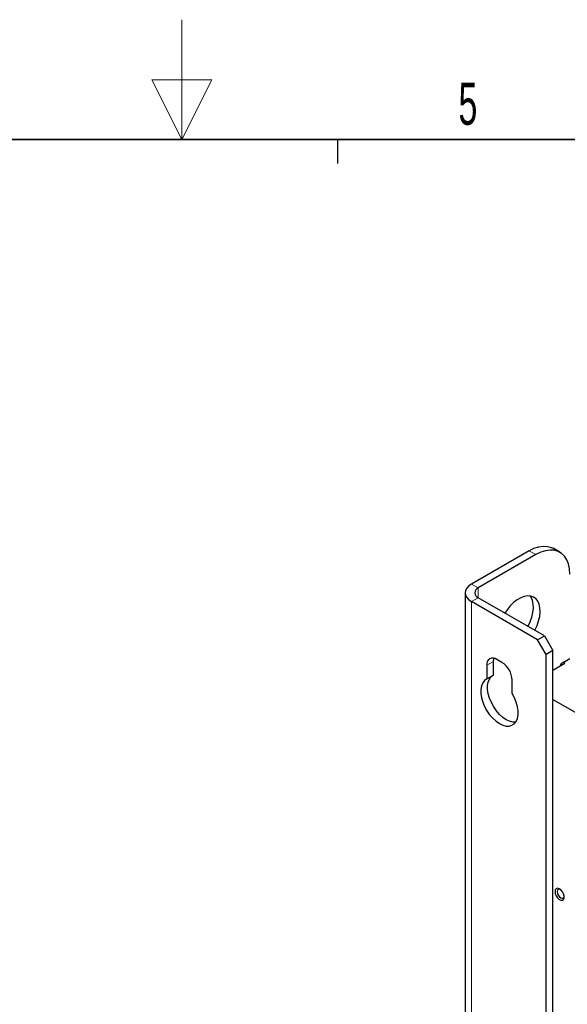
# Paper-space layout 'Blatt2' of a CAD drawing. Header units: millimetres. Extents: x 5 to 418, y 2 to 292.
# Tile 79 of 87: x 203 to 249, y 210 to 292. Entities that reach past the tile are written whole.
import ezdxf

# ---------------------------------------------------------------- set-up
doc = ezdxf.new("R2010")
doc.units = ezdxf.units.MM
doc.layers.add('SLD-0', color=7, linetype='Continuous')
doc.styles.add('SLDTEXTSTYLE0', font='TXT', dxfattribs={"width": 0.605})

psp = doc.layouts.new('Blatt2')

# ---------------------------------------------------------------- linework, layer by layer
at = {"color": 7, "linetype": 'Continuous', "lineweight": 25}
for p, q in [((245.955, 248.239), (241.147, 245.463)), ((246.521, 247.912), (241.713, 245.137)), ((248.521, 248.111), (247.955, 248.437)), ((240.62, 244.729), (240.62, 101.834)), ((246.663, 240.81), (241.147, 243.994)), ((247.228, 241.136), (241.713, 244.32)), ((246.663, 240.81), (247.228, 241.136)), ((247.37, 239.585), (246.663, 240.81)), ((247.228, 241.136), (247.935, 239.912)), ((247.935, 239.912), (247.37, 239.585)), ((247.935, 98.65), (247.935, 239.912)), ((242.986, 237.877), (242.986, 239.013)), ((243.693, 238.931), (243.268, 239.176)), ((247.37, 98.323), (247.37, 239.585)), ((247.935, 238.294), (248.925, 238.865)), ((248.784, 238.93), (249.35, 239.257)), ((248.925, 238.865), (248.798, 238.938)), ((242.42, 238.686), (242.42, 237.551)), ((242.42, 237.551), (242.986, 237.877)), ((244.541, 236.326), (244.541, 237.462)), ((247.935, 235.844), (278.482, 218.21))]:
    psp.add_line(p, q, dxfattribs=at)
at = {"color": 7, "linetype": 'Continuous', "lineweight": 18}
for p, q in [((246.521, 247.912), (245.955, 248.239)), ((241.713, 245.137), (241.147, 245.463)), ((241.713, 244.32), (241.713, 245.137)), ((241.713, 244.32), (241.147, 243.994)), ((241.147, 101.099), (241.147, 243.994)), ((242.42, 238.686), (242.986, 239.013))]:
    psp.add_line(p, q, dxfattribs=at)
at = {"color": 7, "linetype": 'Continuous', "lineweight": 25, "flags": 128}
for points in [[(245.955, 248.239), (246.358, 248.438), (246.752, 248.567), (247.13, 248.622), (247.485, 248.603), (247.808, 248.511), (247.955, 248.437)], [(249.35, 246.279), (249.321, 246.727), (249.235, 247.133), (249.094, 247.488), (248.901, 247.786), (248.659, 248.019), (248.373, 248.184), (248.05, 248.277), (247.696, 248.296), (247.318, 248.24), (246.924, 248.112), (246.521, 247.912)], [(241.147, 245.463), (240.923, 245.306), (240.757, 245.126), (240.654, 244.931), (240.62, 244.729), (240.654, 244.526), (240.757, 244.331), (240.923, 244.151), (241.147, 243.994)], [(246.426, 241.599), (246.434, 241.614), (246.612, 241.996), (246.747, 242.383), (246.835, 242.764), (246.873, 243.13), (246.86, 243.468), (246.797, 243.77), (246.685, 244.027), (246.528, 244.231), (246.33, 244.377), (246.097, 244.46), (245.835, 244.477), (245.552, 244.429), (245.257, 244.317), (244.957, 244.144), (244.661, 243.915), (244.379, 243.637), (244.117, 243.317), (243.93, 243.04)], [(245.86, 241.926), (245.868, 241.941), (246.047, 242.322), (246.181, 242.709), (246.269, 243.091), (246.307, 243.456), (246.295, 243.795), (246.231, 244.097), (246.12, 244.354), (246.042, 244.469)], [(242.986, 239.013), (243.002, 239.195), (243.022, 239.276)], [(242.42, 237.551), (242.23, 237.414), (242.082, 237.218), (241.981, 236.967), (241.93, 236.671), (241.933, 236.34), (241.987, 235.985), (242.092, 235.617), (242.243, 235.25), (242.436, 234.896), (242.665, 234.566), (242.921, 234.271), (243.196, 234.023), (243.481, 233.828), (243.765, 233.694), (244.04, 233.625), (244.296, 233.624), (244.525, 233.69), (244.718, 233.821), (244.87, 234.014), (244.974, 234.26), (245.029, 234.553), (245.031, 234.882), (244.98, 235.235), (244.88, 235.602), (244.731, 235.97), (244.541, 236.326)], [(244.826, 233.946), (244.606, 233.952), (244.331, 234.021), (244.046, 234.155), (243.762, 234.349), (243.487, 234.598), (243.231, 234.892), (243.002, 235.222), (242.809, 235.577), (242.657, 235.944), (242.553, 236.311), (242.498, 236.667), (242.496, 236.998), (242.546, 237.294), (242.647, 237.544), (242.795, 237.741), (242.908, 237.833)], [(248.112, 219.82), (248.138, 219.642), (248.214, 219.459), (248.328, 219.293), (248.465, 219.169), (248.607, 219.102), (248.735, 219.101), (248.832, 219.168), (248.883, 219.292), (248.883, 219.457), (248.832, 219.641), (248.735, 219.818), (248.607, 219.966), (248.465, 220.063), (248.328, 220.097), (248.214, 220.064), (248.138, 219.967), (248.112, 219.82)], [(248.55, 220.012), (248.479, 220.031), (248.383, 220.012), (248.319, 219.938), (248.296, 219.82)], [(248.296, 219.82), (248.319, 219.675), (248.383, 219.527), (248.479, 219.397), (248.593, 219.305), (248.707, 219.266), (248.803, 219.285), (248.867, 219.359), (248.887, 219.429)]]:
    psp.add_lwpolyline(points, dxfattribs=at)
at = {"color": 7, "linetype": 'Continuous', "lineweight": 25}
for centre, radius, start, end in [((241.868, 244.729), 0.437, 110.78342, 249.21658), ((242.937, 238.77), 0.524, 50.79671, 189.21404), ((242.699, 237.378), 1.844, 2.60548, 57.39452), ((249.18, 238.303), 0.742, 122.2588, 154.13507)]:
    psp.add_arc(centre, radius, start, end, dxfattribs=at)
at = {"layer": 'SLD-0', "color": 7, "linetype": 'Continuous', "lineweight": 18}
for p, q in [((217, 292.5), (217, 282.5)), ((219.5, 287.5), (214.5, 287.5)), ((214.5, 287.5), (217, 282.5)), ((217, 282.5), (219.5, 287.5))]:
    psp.add_line(p, q, dxfattribs=at)
at = {"layer": 'SLD-0', "lineweight": 35}
psp.add_line((408, 282.5), (26, 282.5), dxfattribs=at)
at = {"layer": 'SLD-0'}
psp.add_line((230, 280.5), (230, 282.5), dxfattribs=at)
psp.add_line((230, 280.5), (230, 282.5), dxfattribs=at)

# ---------------------------------------------------------------- texts
at = {"layer": 'SLD-0', "insert": (240.853, 287.243), "char_height": 3.5, "attachment_point": 2, "style": 'SLDTEXTSTYLE0'}
psp.add_mtext('5', dxfattribs=at)

doc.saveas('drawing.dxf')
